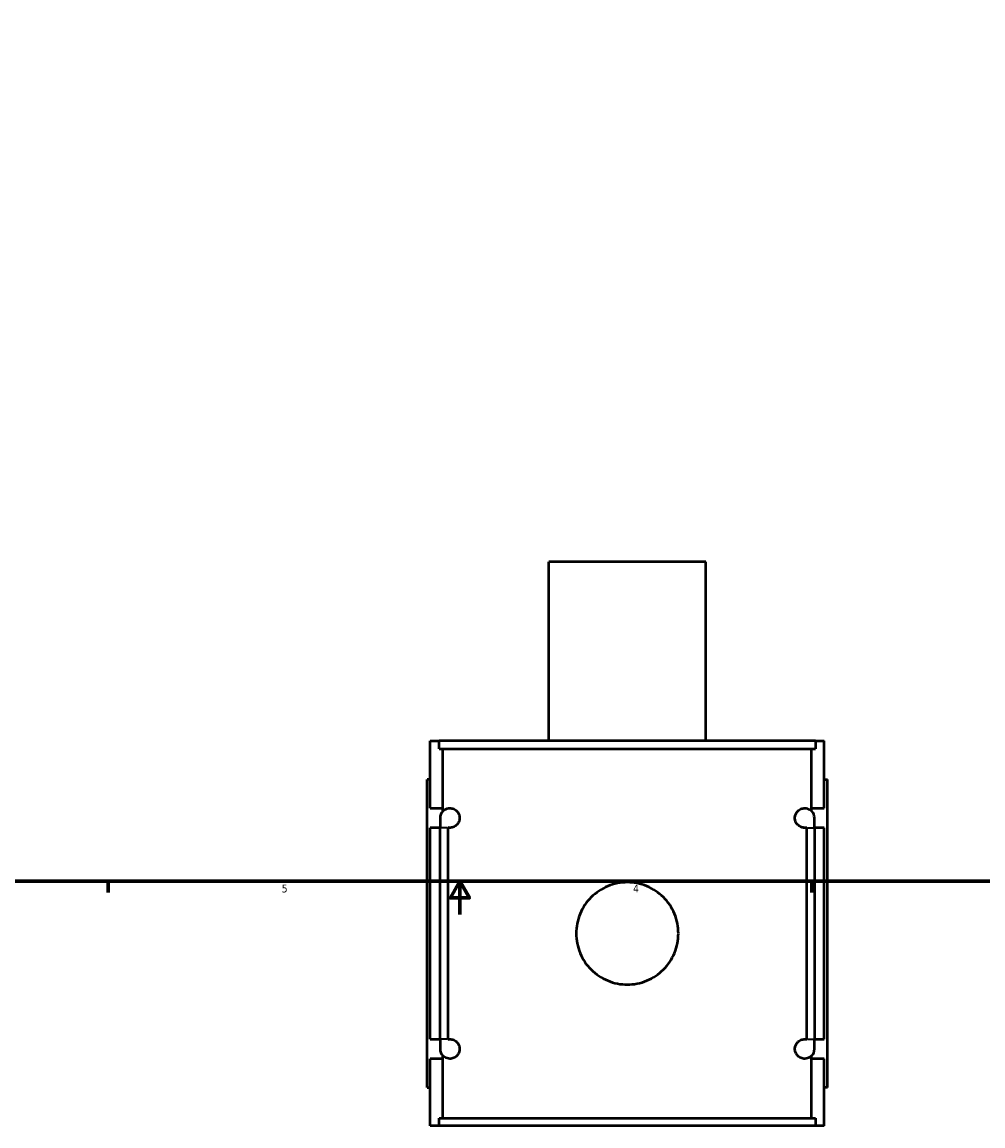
# Model space of a CAD drawing. Header units: inches. Extents: x -1.5 to 48.1, y -2 to 47.5.
# Tile 2 of 8: x 11.7 to 23.3, y -2 to 11.4. Entities that reach past the tile are written whole.
import ezdxf

# ---------------------------------------------------------------- set-up
doc = ezdxf.new("R2010")
doc.units = ezdxf.units.IN
doc.header["$MEASUREMENT"] = 0
for name, color, linetype, lineweight in [('Border (ANSI)', 7, 'Continuous', 70), ('Visible (ANSI)', 7, 'Continuous', 50), ('Visible Narrow (ANSI)', 7, 'Continuous', 35)]:
    doc.layers.add(name, color=color, linetype=linetype, lineweight=lineweight)
doc.styles.add('Note Text (ANSI)', font='tahoma.ttf')

# ---------------------------------------------------------------- blocks, each defined once
blk = doc.blocks.new('Borders Default Border')
at = {"layer": 'Border (ANSI)'}
for p, q in [((12.75, 1), (12.75, 0.866)), ((21.25, 1), (21.25, 0.866))]:
    blk.add_line(p, q, dxfattribs=at)
at = {"layer": 'Border (ANSI)', "flags": 128}
for points in [[(0.5, 1), (0.5, 21), (33.5, 21), (33.5, 1), (0.5, 1)], [(17, 0.6), (17, 1), (16.885, 0.8), (17.115, 0.8), (17, 1)]]:
    blk.add_lwpolyline(points, dxfattribs=at)
at = {"layer": 'Border (ANSI)', "color": 5, "true_color": 0x0000ff, "char_height": 0.0945, "attachment_point": 7, "style": 'Note Text (ANSI)'}
for s, insert in [('5', (14.847, 0.864)), ('4', (19.092, 0.866))]:
    blk.add_mtext(s, dxfattribs=dict(at, insert=insert))

msp = doc.modelspace()

# ---------------------------------------------------------------- linework, layer by layer
at = {"layer": 'Visible (ANSI)'}
for p, q in [((19.969, 4.86), (18.075, 4.86)), ((18.075, 2.695), (18.075, 4.86)), ((19.969, 2.695), (19.969, 4.86)), ((16.642, 2.695), (16.748, 2.695)), ((16.642, 1.883), (16.642, 2.695)), ((21.296, 2.695), (16.748, 2.695)), ((16.748, 2.602), (16.748, 2.695)), ((21.296, 2.695), (21.402, 2.695)), ((21.296, 2.695), (21.296, 2.602)), ((21.402, 1.883), (21.402, 2.695)), ((16.748, 2.602), (21.296, 2.602)), ((16.794, 1.883), (16.794, 2.602)), ((21.249, 1.883), (21.249, 2.602)), ((16.642, 2.23), (16.602, 2.23)), ((16.602, -1.49), (16.602, 2.23)), ((21.402, 2.23), (21.441, 2.23)), ((21.441, -1.49), (21.441, 2.23)), ((16.642, 1.883), (16.794, 1.883)), ((16.794, 1.849), (16.794, 1.883)), ((21.249, 1.849), (21.249, 1.883)), ((21.249, 1.883), (21.402, 1.883)), ((16.76, 1.765), (16.76, 1.647)), ((21.284, 1.647), (21.284, 1.765)), ((16.642, -0.907), (16.642, 1.647)), ((16.76, 1.647), (16.642, 1.647)), ((16.76, -0.907), (16.76, 1.647)), ((16.853, 1.647), (16.853, -0.907)), ((21.191, -0.907), (21.191, 1.647)), ((21.402, 1.647), (21.284, 1.647)), ((21.284, 1.647), (21.284, -0.907)), ((21.402, -0.907), (21.402, 1.647)), ((16.642, -0.907), (16.76, -0.907)), ((16.76, -0.907), (16.76, -1.025)), ((21.284, -0.907), (21.402, -0.907)), ((21.284, -1.025), (21.284, -0.907)), ((16.642, -1.955), (16.642, -1.143)), ((16.794, -1.143), (16.642, -1.143)), ((16.794, -1.143), (16.794, -1.108)), ((16.794, -1.862), (16.794, -1.143)), ((21.249, -1.143), (21.249, -1.108)), ((21.249, -1.862), (21.249, -1.143)), ((21.402, -1.143), (21.249, -1.143)), ((21.402, -1.955), (21.402, -1.143)), ((16.602, -1.49), (16.642, -1.49)), ((21.441, -1.49), (21.402, -1.49)), ((16.748, -1.862), (21.296, -1.862)), ((16.748, -1.955), (16.748, -1.862)), ((21.296, -1.862), (21.296, -1.955)), ((16.748, -1.955), (16.642, -1.955)), ((21.296, -1.955), (16.748, -1.955)), ((21.402, -1.955), (21.296, -1.955))]:
    msp.add_line(p, q, dxfattribs=at)
for centre, start, end in [((16.878, 1.765), 135.1496, 180), ((21.166, 1.765), 0, 44.8504), ((16.878, -1.025), 180, 224.8504), ((21.166, -1.025), 315.1496, 0)]:
    msp.add_arc(centre, 0.118, start, end, dxfattribs=at)
for points, knots in [([(16.794, 1.849), (16.801, 1.855), (16.809, 1.861), (16.835, 1.877), (16.856, 1.883), (16.892, 1.883), (16.908, 1.881), (16.933, 1.87), (16.942, 1.865), (16.959, 1.852), (16.967, 1.844), (16.98, 1.826), (16.985, 1.816), (16.991, 1.799), (16.993, 1.793), (16.996, 1.779), (16.996, 1.772), (16.996, 1.758), (16.996, 1.751), (16.993, 1.738), (16.991, 1.731), (16.982, 1.706), (16.971, 1.691), (16.948, 1.668), (16.933, 1.659), (16.904, 1.649), (16.89, 1.647), (16.87, 1.647), (16.861, 1.648), (16.853, 1.65)], [0.645958, 0.645958, 0.645958, 0.645958, 0.89701, 0.89701, 1.413207, 1.413207, 1.730061, 1.730061, 1.888488, 1.888488, 2.046915, 2.046915, 2.156349, 2.156349, 2.211065, 2.211065, 2.265782, 2.265782, 2.318017, 2.318017, 2.370251, 2.370251, 2.559775, 2.559775, 2.832356, 2.832356, 3.104938, 3.104938, 3.300366, 3.300366, 3.300366, 3.300366]), ([(21.191, 1.65), (21.182, 1.648), (21.174, 1.647), (21.154, 1.647), (21.14, 1.649), (21.111, 1.659), (21.096, 1.668), (21.072, 1.691), (21.061, 1.706), (21.052, 1.731), (21.051, 1.738), (21.048, 1.751), (21.048, 1.758), (21.048, 1.772), (21.048, 1.779), (21.051, 1.793), (21.052, 1.799), (21.058, 1.816), (21.064, 1.826), (21.077, 1.844), (21.085, 1.852), (21.102, 1.865), (21.111, 1.87), (21.136, 1.881), (21.152, 1.883), (21.188, 1.883), (21.209, 1.877), (21.235, 1.861), (21.243, 1.855), (21.249, 1.849)], [1.216385, 1.216385, 1.216385, 1.216385, 1.411813, 1.411813, 1.684395, 1.684395, 1.956976, 1.956976, 2.1465, 2.1465, 2.198734, 2.198734, 2.250969, 2.250969, 2.305685, 2.305685, 2.360402, 2.360402, 2.469836, 2.469836, 2.628263, 2.628263, 2.78669, 2.78669, 3.103544, 3.103544, 3.619741, 3.619741, 3.870793, 3.870793, 3.870793, 3.870793]), ([(19.639, 0.37), (19.639, 0.331), (19.635, 0.291), (19.62, 0.211), (19.608, 0.172), (19.576, 0.096), (19.557, 0.059), (19.511, -0.008), (19.486, -0.039), (19.431, -0.093), (19.4, -0.119), (19.333, -0.164), (19.297, -0.184), (19.221, -0.216), (19.181, -0.228), (19.101, -0.243), (19.061, -0.247), (18.983, -0.247), (18.943, -0.243), (18.863, -0.228), (18.823, -0.216), (18.747, -0.184), (18.711, -0.164), (18.643, -0.119), (18.613, -0.093), (18.558, -0.039), (18.532, -0.008), (18.487, 0.059), (18.468, 0.096), (18.436, 0.172), (18.424, 0.211), (18.408, 0.291), (18.405, 0.331), (18.405, 0.409), (18.408, 0.45), (18.424, 0.529), (18.436, 0.569), (18.468, 0.645), (18.487, 0.681), (18.532, 0.749), (18.558, 0.78), (18.613, 0.834), (18.643, 0.86), (18.711, 0.905), (18.747, 0.925), (18.823, 0.956), (18.863, 0.968), (18.943, 0.984), (18.983, 0.988), (19.061, 0.988), (19.101, 0.984), (19.181, 0.968), (19.221, 0.956), (19.297, 0.925), (19.333, 0.905), (19.4, 0.86), (19.431, 0.834), (19.486, 0.78), (19.511, 0.749), (19.557, 0.681), (19.576, 0.645), (19.608, 0.569), (19.62, 0.529), (19.635, 0.45), (19.639, 0.409), (19.639, 0.37)], [0, 0, 0, 0, 0.296971, 0.296971, 0.593942, 0.593942, 0.890913, 0.890913, 1.187884, 1.187884, 1.484796, 1.484796, 1.781708, 1.781708, 2.078621, 2.078621, 2.375533, 2.375533, 2.672445, 2.672445, 2.969357, 2.969357, 3.26627, 3.26627, 3.563182, 3.563182, 3.860153, 3.860153, 4.157124, 4.157124, 4.454095, 4.454095, 4.751066, 4.751066, 5.048037, 5.048037, 5.345008, 5.345008, 5.641979, 5.641979, 5.93895, 5.93895, 6.235862, 6.235862, 6.532774, 6.532774, 6.829687, 6.829687, 7.126599, 7.126599, 7.423511, 7.423511, 7.720423, 7.720423, 8.017335, 8.017335, 8.314248, 8.314248, 8.611219, 8.611219, 8.90819, 8.90819, 9.205161, 9.205161, 9.502132, 9.502132, 9.502132, 9.502132]), ([(16.853, -0.909), (16.861, -0.907), (16.87, -0.907), (16.892, -0.907), (16.908, -0.909), (16.933, -0.92), (16.942, -0.925), (16.959, -0.938), (16.967, -0.946), (16.98, -0.964), (16.985, -0.974), (16.991, -0.991), (16.993, -0.997), (16.996, -1.011), (16.996, -1.018), (16.996, -1.032), (16.996, -1.039), (16.993, -1.052), (16.991, -1.058), (16.985, -1.076), (16.98, -1.085), (16.967, -1.104), (16.959, -1.112), (16.942, -1.125), (16.933, -1.13), (16.908, -1.14), (16.892, -1.143), (16.856, -1.143), (16.835, -1.136), (16.809, -1.121), (16.801, -1.115), (16.794, -1.108)], [1.215949, 1.215949, 1.215949, 1.215949, 1.413207, 1.413207, 1.730061, 1.730061, 1.888488, 1.888488, 2.046915, 2.046915, 2.156349, 2.156349, 2.211065, 2.211065, 2.265782, 2.265782, 2.320499, 2.320499, 2.375216, 2.375216, 2.48465, 2.48465, 2.643077, 2.643077, 2.801504, 2.801504, 3.118358, 3.118358, 3.634555, 3.634555, 3.885607, 3.885607, 3.885607, 3.885607]), ([(21.249, -1.108), (21.243, -1.115), (21.235, -1.121), (21.209, -1.136), (21.188, -1.143), (21.152, -1.143), (21.136, -1.14), (21.111, -1.13), (21.102, -1.125), (21.085, -1.112), (21.077, -1.104), (21.064, -1.085), (21.058, -1.076), (21.052, -1.058), (21.051, -1.052), (21.048, -1.039), (21.048, -1.032), (21.048, -1.018), (21.048, -1.011), (21.051, -0.997), (21.052, -0.991), (21.058, -0.974), (21.064, -0.964), (21.077, -0.946), (21.085, -0.938), (21.102, -0.925), (21.111, -0.92), (21.136, -0.909), (21.152, -0.907), (21.174, -0.907), (21.183, -0.907), (21.191, -0.909)], [0.645958, 0.645958, 0.645958, 0.645958, 0.89701, 0.89701, 1.413207, 1.413207, 1.730061, 1.730061, 1.888488, 1.888488, 2.046915, 2.046915, 2.156349, 2.156349, 2.211065, 2.211065, 2.265782, 2.265782, 2.320499, 2.320499, 2.375216, 2.375216, 2.48465, 2.48465, 2.643077, 2.643077, 2.801504, 2.801504, 3.118358, 3.118358, 3.315616, 3.315616, 3.315616, 3.315616])]:
    msp.add_open_spline(points, degree=3, knots=knots, dxfattribs=at)
for points in [[(16.853, 1.65), (16.853, 1.649), (16.853, 1.648), (16.853, 1.647)], [(21.191, 1.647), (21.191, 1.648), (21.191, 1.649), (21.191, 1.65)], [(16.853, -0.907), (16.853, -0.907), (16.853, -0.908), (16.853, -0.909)], [(21.191, -0.909), (21.191, -0.908), (21.191, -0.907), (21.191, -0.907)]]:
    msp.add_open_spline(points, degree=3, dxfattribs=at)
at = {"layer": 'Visible Narrow (ANSI)'}
for p, q in [((16.845, 1.647), (16.76, 1.647)), ((21.198, 1.647), (21.283, 1.647)), ((16.845, -0.907), (16.76, -0.907)), ((21.198, -0.907), (21.283, -0.907))]:
    msp.add_line(p, q, dxfattribs=at)

# ---------------------------------------------------------------- block references
msp.add_blockref('Borders Default Border', (0, 0))

doc.saveas('drawing.dxf')
